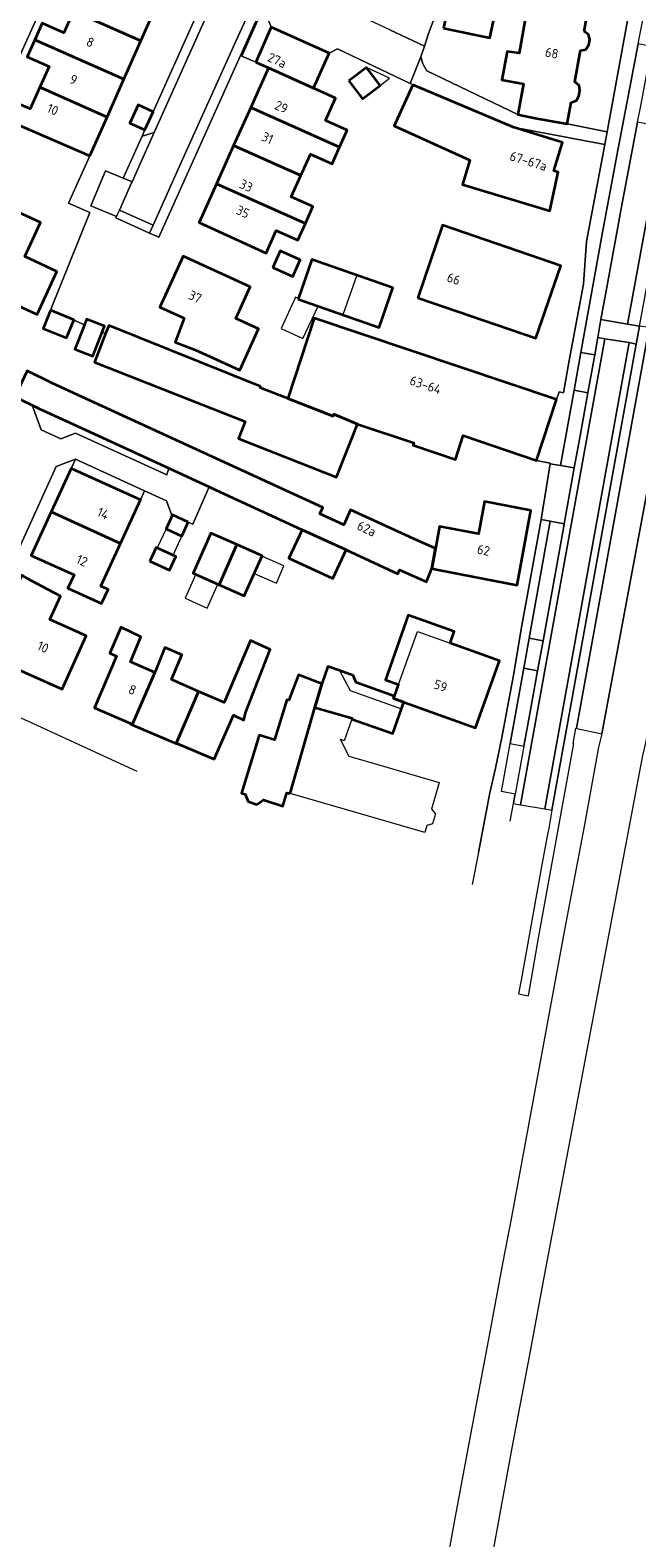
# Model space of a CAD drawing. Extents: x 154024 to 155007, y 472916 to 473908.
# Tile 3 of 49: x 154183 to 154270, y 473275 to 473491. Entities that reach past the tile are written whole.
import ezdxf
from ezdxf.enums import TextEntityAlignment as Align

# ---------------------------------------------------------------- set-up
doc = ezdxf.new("R2010")
doc.units = 0
doc.header["$LTSCALE"] = 0.75
for name, color, linetype, lineweight in [('B-RO-GR-BEPLANTING_CULTUUR_HEESTERS-GV', 252, 'CONTINUOUS', 18), ('B-RO-OG-BEBOUWING-GV', 6, 'CONTINUOUS', 35), ('B-RO-OG-BEBOUWING-T18', 1, 'CONTINUOUS', 18), ('B-RO-OG-BEBOUWING_LUIFEL-GV', 6, 'CONTINUOUS', 18), ('B-RO-OG-BEBOUWING_OVERBOUWING-GV', 6, 'CONTINUOUS', 18), ('B-RO-OG-TERREIN_ERF-GV', 252, 'CONTINUOUS', 18), ('B-RO-OG-WATER-GV', 252, 'CONTINUOUS', 18), ('B-RO-OG-WATER_SLOOT-GV', 252, 'CONTINUOUS', 18), ('B-RO-VH-VERHARDING_BETONSTRAATSTEEN-GV', 252, 'CONTINUOUS', 18), ('B-RO-VH-VERHARDING_STRAATBAKSTEEN-GV', 252, 'CONTINUOUS', 18), ('B-RO-VH-VERHARDING_TEGEL-GV', 252, 'CONTINUOUS', 18)]:
    doc.layers.add(name, color=color, linetype=linetype, lineweight=lineweight)
doc.styles.add('NLCS-ISO-M200-T18', font='NLCS-ISO.ttf', dxfattribs={"height": 0.36})

msp = doc.modelspace()

# ---------------------------------------------------------------- linework, layer by layer
at = {"layer": 'B-RO-GR-BEPLANTING_CULTUUR_HEESTERS-GV', "flags": 128}
for points in [[(154215.444, 473486.838), (154217.646, 473491.864), (154217.01, 473493.59), (154216.244, 473493.928), (154213.43, 473487.689)], [(154183.335, 473437.57), (154184.655, 473434.011), (154187.474, 473432.733), (154189.58, 473433.54), (154202.701, 473427.555), (154202.981, 473428.484), (154188.693, 473435.072), (154184.424, 473437.04)], [(154198.922, 473423.935), (154199.468, 473425.239), (154189.553, 473429.781), (154188.974, 473428.477)]]:
    msp.add_lwpolyline(points, close=True, dxfattribs=at)
at = {"layer": 'B-RO-OG-BEBOUWING-GV', "flags": 128}
for points in [[(154198.961, 473489.867), (154201.503, 473495.599), (154197.641, 473497.269), (154197.382, 473497.381), (154195.716, 473498.102), (154195.702, 473498.108), (154192.845, 473499.346), (154190.146, 473500.516), (154188.679, 473501.152), (154188.167, 473500), (154187.534, 473498.574), (154190.65, 473497.19), (154189.3, 473494.152)], [(154242.41, 473491.68), (154249.06, 473490.32), (154250.12, 473495.16), (154243.4, 473496.51)], [(154262.586, 473491.244), (154263.177, 473494.438), (154254.633, 473496.017), (154253.249, 473488.087), (154251.517, 473488.348), (154250.762, 473484.267), (154253.859, 473483.694), (154253.043, 473479.279), (154255.537, 473478.797), (154260.127, 473477.948), (154260.7, 473481.045), (154261.461, 473481.311), (154261.834, 473481.954), (154261.98, 473482.741), (154261.861, 473483.475), (154261.246, 473483.995), (154262.077, 473488.491), (154262.801, 473488.655), (154263.252, 473489.288), (154263.391, 473490.058), (154263.207, 473490.81)], [(154196.516, 473484.353), (154198.961, 473489.867), (154189.3, 473494.152), (154187.921, 473491.049), (154184.805, 473492.433), (154183.734, 473490.022)], [(154215.444, 473486.838), (154217.266, 473486.015), (154223.726, 473483.093), (154225.961, 473488.119), (154217.646, 473491.864)], [(154183.734, 473490.022), (154182.658, 473487.6), (154185.774, 473486.216), (154184.441, 473483.216), (154194.11, 473478.928), (154196.516, 473484.353)], [(154227.482, 473474.617), (154228.562, 473477.032), (154225.45, 473478.424), (154226.897, 473481.66), (154223.726, 473483.093), (154217.266, 473486.015), (154214.721, 473480.323)], [(154228.821, 473484.123), (154230.76, 473481.567), (154233.285, 473483.483), (154231.346, 473486.038)], [(154191.636, 473473.349), (154194.11, 473478.928), (154184.441, 473483.216), (154183.054, 473480.092), (154179.937, 473481.476), (154178.797, 473478.909)], [(154237.973, 473483.582), (154235.295, 473477.65), (154246.157, 473472.741), (154245.101, 473469.266), (154257.661, 473465.443), (154258.871, 473471.013), (154258.254, 473471.216), (154259.496, 473475.302), (154252.407, 473477.458)], [(154199.538, 473477.076), (154200.721, 473479.706), (154198.564, 473480.676), (154197.382, 473478.046)], [(154212.269, 473474.841), (154221.918, 473470.527), (154223.29, 473473.595), (154226.403, 473472.203), (154227.482, 473474.617), (154214.721, 473480.323)], [(154221.918, 473470.527), (154212.269, 473474.841), (154209.82, 473469.364), (154222.582, 473463.658), (154223.66, 473466.069), (154220.547, 473467.461)], [(154167.717, 473460.455), (154167.535, 473460.539), (154167.016, 473459.413), (154167.198, 473459.33), (154166.611, 473458.058), (154174.596, 473454.407), (154174.81, 473454.87), (154184.071, 473450.597), (154186.92, 473456.772), (154182.316, 473458.896), (154184.57, 473463.781), (154171.94, 473469.608)], [(154222.582, 473463.658), (154209.82, 473469.364), (154207.322, 473463.777), (154216.956, 473459.405), (154218.401, 473462.637), (154221.505, 473461.249)], [(154238.691, 473452.952), (154255.666, 473447.153), (154259.238, 473457.564), (154242.257, 473463.391)], [(154205.193, 473450.03), (154203.881, 473446.598), (154206.757, 473445.482), (154213.162, 473442.581), (154215.854, 473448.514), (154212.582, 473450.003), (154214.655, 473454.568), (154205.015, 473458.941), (154201.675, 473451.632)], [(154217.887, 473457.304), (154220.762, 473456.025), (154221.829, 473458.424), (154218.953, 473459.703)], [(154221.52, 473452.77), (154233.158, 473448.722), (154235.136, 473454.408), (154223.498, 473458.455)], [(154185.965, 473451.174), (154184.919, 473448.581), (154188.299, 473447.216), (154189.325, 473449.758), (154189.346, 473449.809)], [(154190.864, 473449.109), (154189.5, 473445.585), (154192.076, 473444.588), (154193.41, 473448.035), (154193.747, 473448.905), (154191.171, 473449.902)], [(154258.622, 473438.353), (154223.827, 473450.056), (154220.032, 473438.512), (154226.551, 473435.961), (154226.658, 473436.255), (154230.038, 473434.838), (154238.158, 473432.164), (154238.042, 473431.814), (154244.127, 473429.731), (154245.194, 473433.211), (154255.731, 473429.59)], [(154230.038, 473434.838), (154226.658, 473436.255), (154226.551, 473435.961), (154220.032, 473438.512), (154216.074, 473440.06), (154216.152, 473440.254), (154194.368, 473449.016), (154194.304, 473448.854), (154193.9, 473447.829), (154192.284, 473443.733), (154213.938, 473435.187), (154212.991, 473432.766), (154227.021, 473427.214)], [(154181.66, 473438.384), (154183.335, 473437.57), (154184.424, 473437.04), (154188.693, 473435.072), (154202.981, 473428.484), (154208.764, 473425.818), (154209.67, 473425.4), (154222.103, 473419.667), (154228.423, 473416.753), (154235.833, 473413.337), (154236.095, 473413.906), (154239.935, 473412.156), (154240.701, 473414.083), (154241.233, 473416.988), (154238.144, 473418.349), (154229.063, 473422.536), (154228.071, 473420.372), (154224.65, 473421.958), (154225.067, 473422.866), (154190.467, 473438.768), (154186.214, 473440.722), (154182.625, 473442.467), (154180.891, 473438.758)], [(154186.105, 473422.231), (154196.034, 473417.661), (154198.922, 473423.935), (154188.974, 473428.477)], [(154240.701, 473414.083), (154241.646, 473413.901), (154252.976, 473411.724), (154254.937, 473422.447), (154248.258, 473423.729), (154247.406, 473419.056), (154241.808, 473420.131), (154241.233, 473416.988)], [(154186.105, 473422.231), (154183.235, 473415.985), (154189.373, 473413.177), (154188.488, 473411.272), (154193.308, 473409.068), (154194.244, 473411.069), (154193.216, 473411.538), (154196.034, 473417.661)], [(154205.761, 473420.743), (154203.497, 473421.786), (154202.573, 473419.778), (154204.838, 473418.736)], [(154210.191, 473411.771), (154212.713, 473417.545), (154209.008, 473419.186), (154206.456, 473413.426)], [(154228.423, 473416.753), (154222.103, 473419.667), (154220.21, 473415.563), (154226.53, 473412.649)], [(154200.249, 473415.158), (154203.071, 473413.843), (154203.982, 473415.797), (154201.16, 473417.112)], [(154210.191, 473411.771), (154213.798, 473410.173), (154216.35, 473415.933), (154212.713, 473417.545)], [(154182.658, 473412.637), (154181.865, 473413.124), (154181.17, 473411.666), (154179.221, 473407.017), (154179.175, 473407.037), (154176.824, 473401.713), (154176.916, 473401.668), (154179.614, 473400.361), (154187.643, 473396.758), (154191.086, 473404.432), (154185.904, 473406.756), (154187.414, 473410.122), (154185.593, 473411.085)], [(154236.701, 473394.885), (154246.992, 473391.19), (154250.435, 473400.811), (154244.013, 473403.114), (154243.34, 473403.355), (154243.938, 473405.054), (154237.334, 473407.378), (154234.071, 473398.108), (154235.932, 473397.453), (154235.906, 473397.381), (154235.329, 473395.773), (154235.204, 473395.423)], [(154197.714, 473391.639), (154200.95, 473399.178), (154197.457, 473400.699), (154198.961, 473404.288), (154196.105, 473405.661), (154196.092, 473405.631), (154194.516, 473401.925), (154195.472, 473401.514), (154192.28, 473394.08), (154197.619, 473391.788), (154197.579, 473391.697)], [(154207.224, 473396.442), (154204.003, 473388.939), (154204.122, 473388.888), (154204.161, 473388.978), (154209.499, 473386.686), (154212.246, 473393.015), (154213.722, 473392.323), (154213.977, 473393.381), (154217.515, 473402.465), (154214.672, 473403.755), (154210.892, 473394.843)], [(154207.224, 473396.442), (154203.339, 473398.135), (154204.821, 473401.699), (154202.414, 473402.76), (154200.95, 473399.178), (154197.714, 473391.639), (154204.003, 473388.939)], [(154236.701, 473394.885), (154235.204, 473395.423), (154235.329, 473395.773), (154229.851, 473397.725), (154229.43, 473398.717), (154227.453, 473399.422), (154225.811, 473400.019), (154224.923, 473397.541), (154223.943, 473394.112), (154229.296, 473392.582), (154229.256, 473392.47), (154235.111, 473390.396)], [(154220.367, 473381.756), (154223.943, 473394.112), (154224.923, 473397.541), (154221.599, 473398.802), (154220.208, 473395.18), (154219.903, 473395.241), (154218.152, 473389.471), (154215.961, 473390.174), (154213.417, 473381.846), (154213.914, 473381.689), (154214.353, 473380.606), (154215.594, 473380.213), (154216.564, 473380.851), (154219.328, 473379.976), (154219.911, 473381.888)]]:
    msp.add_lwpolyline(points, close=True, dxfattribs=at)
at = {"layer": 'B-RO-OG-BEBOUWING_LUIFEL-GV', "flags": 128}
for points in [[(154233.285, 473483.483), (154234.636, 473484.5), (154231.346, 473486.038)], [(154229.94, 473456.215), (154227.963, 473450.529), (154233.158, 473448.722), (154235.136, 473454.407)], [(154204.838, 473418.736), (154202.573, 473419.778), (154201.313, 473417.041), (154203.578, 473415.998)], [(154216.324, 473415.874), (154215.225, 473413.395), (154218.403, 473411.987), (154219.502, 473414.466)], [(154210.017, 473411.848), (154206.829, 473413.261), (154205.3, 473409.812), (154208.489, 473408.399)], [(154243.34, 473403.355), (154243.922, 473404.977), (154237.376, 473407.325), (154234.075, 473398.119), (154235.932, 473397.453), (154238.651, 473405.036)], [(154227.453, 473399.422), (154228.995, 473396.585), (154236.367, 473393.943), (154236.701, 473394.885), (154235.204, 473395.423), (154235.329, 473395.773), (154229.851, 473397.725), (154229.43, 473398.717)]]:
    msp.add_lwpolyline(points, close=True, dxfattribs=at)
at = {"layer": 'B-RO-OG-BEBOUWING_OVERBOUWING-GV', "flags": 128}
msp.add_lwpolyline([(154222.21, 473447.105), (154224.389, 473451.772), (154221.52, 473452.77), (154221.558, 473452.88), (154221.175, 473453.06), (154219.077, 473448.568)], close=True, dxfattribs=at)
at = {"layer": 'B-RO-OG-TERREIN_ERF-GV', "flags": 128}
for points in [[(154177.918, 473479.594), (154178.797, 473478.909), (154179.937, 473481.476), (154183.054, 473480.092), (154184.441, 473483.216), (154185.774, 473486.216), (154182.658, 473487.6), (154183.734, 473490.022), (154184.805, 473492.433), (154187.921, 473491.049), (154189.3, 473494.152), (154190.65, 473497.19), (154187.534, 473498.574), (154188.167, 473500), (154188.679, 473501.152), (154187.344, 473501.744), (154185.726, 473502.409), (154184.664, 473500.066), (154184.804, 473500), (154186.707, 473499.107), (154178.943, 473481.953)], [(154239.665, 473489.108), (154239.16, 473487.57), (154239.44, 473486.6), (154240, 473485.58), (154253.043, 473479.279), (154253.859, 473483.694), (154250.762, 473484.267), (154251.517, 473488.348), (154253.249, 473488.087), (154254.633, 473496.017), (154243.06, 473498.46), (154240.26, 473490.92)], [(154242.41, 473491.68), (154243.4, 473496.51), (154250.12, 473495.16), (154249.06, 473490.32)], [(154263.177, 473494.438), (154262.586, 473491.244), (154263.207, 473490.81), (154263.391, 473490.058), (154263.252, 473489.288), (154262.801, 473488.655), (154262.077, 473488.491), (154261.246, 473483.995), (154261.861, 473483.475), (154261.98, 473482.741), (154261.834, 473481.954), (154261.461, 473481.311), (154260.7, 473481.045), (154260.127, 473477.948), (154265.88, 473476.809), (154268.915, 473493.319)], [(154228.821, 473484.123), (154231.346, 473486.038), (154233.285, 473483.483), (154230.76, 473481.567)], [(154167.717, 473460.455), (154171.94, 473469.608), (154184.57, 473463.781), (154182.316, 473458.896), (154186.92, 473456.772), (154184.071, 473450.597), (154174.81, 473454.87), (154174.596, 473454.407), (154166.611, 473458.058), (154167.198, 473459.33), (154167.016, 473459.413), (154167.535, 473460.539)], [(154238.691, 473452.952), (154242.257, 473463.391), (154259.238, 473457.564), (154255.666, 473447.153)], [(154205.193, 473450.03), (154201.675, 473451.632), (154205.015, 473458.941), (154214.655, 473454.568), (154212.582, 473450.003), (154215.854, 473448.514), (154213.162, 473442.581), (154206.757, 473445.482), (154203.881, 473446.598)], [(154217.887, 473457.304), (154218.953, 473459.703), (154221.829, 473458.424), (154220.762, 473456.025)], [(154221.52, 473452.77), (154223.498, 473458.455), (154235.136, 473454.408), (154233.158, 473448.722)], [(154212.713, 473417.545), (154216.35, 473415.933), (154213.798, 473410.173), (154210.191, 473411.771), (154206.456, 473413.426), (154209.008, 473419.186)], [(154200.249, 473415.158), (154201.16, 473417.112), (154203.982, 473415.797), (154203.071, 473413.843)], [(154244.013, 473403.114), (154250.435, 473400.811), (154246.992, 473391.19), (154236.701, 473394.885), (154235.111, 473390.396), (154229.256, 473392.47), (154228.136, 473389.366), (154227.542, 473389.584), (154228.787, 473387.129), (154232.283, 473386.116), (154241.783, 473383.365), (154240.667, 473379.509), (154241.241, 473378.862), (154240.822, 473377.416), (154239.993, 473377.177), (154239.699, 473376.162), (154230.132, 473378.931), (154220.367, 473381.756), (154219.911, 473381.888), (154219.328, 473379.976), (154216.564, 473380.851), (154215.594, 473380.213), (154214.353, 473380.606), (154213.914, 473381.689), (154213.417, 473381.846), (154215.961, 473390.174), (154218.152, 473389.471), (154219.903, 473395.241), (154220.208, 473395.18), (154221.599, 473398.802), (154224.923, 473397.541), (154225.811, 473400.019), (154227.453, 473399.422), (154229.43, 473398.717), (154229.851, 473397.725), (154235.329, 473395.773), (154235.906, 473397.381), (154235.932, 473397.453), (154234.071, 473398.108), (154237.334, 473407.378), (154243.938, 473405.054), (154243.34, 473403.355)], [(154200.95, 473399.178), (154202.414, 473402.76), (154204.821, 473401.699), (154203.339, 473398.135), (154207.224, 473396.442), (154210.892, 473394.843), (154214.672, 473403.755), (154217.515, 473402.465), (154213.977, 473393.381), (154213.722, 473392.323), (154212.246, 473393.015), (154209.499, 473386.686), (154204.161, 473388.978), (154204.122, 473388.888), (154204.003, 473388.939), (154197.714, 473391.639), (154197.579, 473391.697), (154197.619, 473391.788), (154192.28, 473394.08), (154195.472, 473401.514), (154194.516, 473401.925), (154196.092, 473405.631), (154196.105, 473405.661), (154198.961, 473404.288), (154197.457, 473400.699)]]:
    msp.add_lwpolyline(points, close=True, dxfattribs=at)
for points in [[(154201.503, 473495.599), (154198.961, 473489.867), (154196.516, 473484.353), (154194.11, 473478.928), (154191.636, 473473.349), (154188.565, 473466.56), (154191.618, 473465.203), (154185.965, 473451.174), (154189.346, 473449.809), (154189.325, 473449.758), (154190.864, 473449.109), (154191.171, 473449.902), (154193.747, 473448.905), (154193.41, 473448.035), (154193.9, 473447.829), (154194.304, 473448.854), (154194.368, 473449.016), (154216.152, 473440.254), (154216.074, 473440.06), (154220.032, 473438.512), (154223.827, 473450.056), (154258.622, 473438.353), (154259.01, 473439.474), (154259.609, 473439.341), (154260.442, 473443.966), (154262.473, 473454.919), (154262.942, 473461.071), (154265.553, 473474.982), (154263.267, 473475.428), (154252.407, 473477.458), (154259.496, 473475.302), (154258.254, 473471.216), (154258.871, 473471.013), (154257.661, 473465.443), (154245.101, 473469.266), (154246.157, 473472.741), (154235.295, 473477.65), (154237.973, 473483.582), (154237.625, 473483.749), (154227.17, 473488.75), (154225.961, 473488.119), (154223.726, 473483.093), (154226.897, 473481.66), (154225.45, 473478.424), (154228.562, 473477.032), (154227.482, 473474.617), (154226.403, 473472.203), (154223.29, 473473.595), (154221.918, 473470.527), (154220.547, 473467.461), (154223.66, 473466.069), (154222.582, 473463.658), (154221.505, 473461.249), (154218.401, 473462.637), (154216.956, 473459.405), (154207.322, 473463.777), (154209.82, 473469.364), (154212.269, 473474.841), (154214.721, 473480.323), (154217.266, 473486.015), (154215.444, 473486.838), (154213.43, 473487.689), (154216.244, 473493.928)], [(154216.041, 473494.002), (154213.239, 473487.77), (154201.517, 473461.696), (154200.215, 473462.278), (154195.378, 473464.441), (154195.467, 473464.639), (154191.758, 473466.174), (154193.898, 473471.209), (154196.421, 473470.144), (154199.139, 473476.188), (154199.538, 473477.076), (154197.382, 473478.046), (154198.564, 473480.676), (154200.721, 473479.706), (154206.764, 473493.146)], [(154247.399, 473373.316), (154249.054, 473381.877), (154249.862, 473385.393), (154250.776, 473389.811), (154252.473, 473398.996), (154253.539, 473405.396), (154256.395, 473421.132), (154257.718, 473429.149), (154257.713, 473429.223), (154255.731, 473429.59), (154245.194, 473433.211), (154244.127, 473429.731), (154238.042, 473431.814), (154238.158, 473432.164), (154230.038, 473434.838), (154227.021, 473427.214), (154212.991, 473432.766), (154213.938, 473435.187), (154192.284, 473443.733), (154193.9, 473447.829), (154193.41, 473448.035), (154192.076, 473444.588), (154189.5, 473445.585), (154190.864, 473449.109), (154189.325, 473449.758), (154188.299, 473447.216), (154184.919, 473448.581), (154185.965, 473451.174), (154191.618, 473465.203), (154188.565, 473466.56), (154191.636, 473473.349), (154178.797, 473478.909)], [(154182.625, 473442.467), (154186.214, 473440.722), (154190.467, 473438.768), (154225.067, 473422.866), (154224.65, 473421.958), (154228.071, 473420.372), (154229.063, 473422.536), (154238.144, 473418.349), (154241.233, 473416.988), (154241.808, 473420.131), (154247.406, 473419.056), (154248.258, 473423.729), (154254.937, 473422.447), (154252.976, 473411.724), (154241.646, 473413.901), (154240.701, 473414.083), (154239.935, 473412.156), (154236.095, 473413.906), (154235.833, 473413.337), (154228.423, 473416.753), (154226.53, 473412.649), (154220.21, 473415.563), (154222.103, 473419.667), (154209.67, 473425.4), (154208.764, 473425.818), (154206.397, 473420.451), (154205.761, 473420.743), (154204.838, 473418.736), (154202.573, 473419.778), (154203.497, 473421.786), (154203.333, 473421.861), (154202.628, 473423.792), (154199.468, 473425.239), (154198.922, 473423.935), (154196.034, 473417.661), (154193.216, 473411.538), (154194.244, 473411.069), (154193.308, 473409.068), (154188.488, 473411.272), (154189.373, 473413.177), (154183.235, 473415.985), (154186.105, 473422.231), (154188.974, 473428.477), (154189.553, 473429.781), (154186.814, 473428.749), (154180.12, 473413.961)], [(154182.658, 473412.637), (154185.593, 473411.085), (154187.414, 473410.122), (154185.904, 473406.756), (154191.086, 473404.432), (154187.643, 473396.758), (154179.614, 473400.361)], [(154177.328, 473394.646), (154198.368, 473384.995)]]:
    msp.add_lwpolyline(points, dxfattribs=at)
at = {"layer": 'B-RO-OG-WATER-GV', "flags": 128}
msp.add_lwpolyline([(154249.54, 473272.87), (154252.27, 473287.82), (154254.75, 473300.93), (154257.106, 473313.571), (154259.26, 473325.13), (154270.989, 473387.239), (154271.423, 473389.053), (154277.74, 473422.49), (154282.51, 473448.53), (154287.71, 473476.08), (154292.07, 473500), (154304.733, 473566.567), (154298.207, 473567.724), (154266.59, 473398.31), (154265.097, 473390.34), (154264.652, 473388.41), (154262.59, 473377.05), (154259.77, 473362.22), (154252.14, 473320.93), (154250.935, 473314.507), (154249.1, 473304.72), (154246.68, 473292.01), (154243.97, 473277.39), (154241.37, 473263.17)], dxfattribs=at)
at = {"layer": 'B-RO-OG-WATER_SLOOT-GV', "flags": 128}
msp.add_lwpolyline([(154298.207, 473567.724), (154298.099, 473567.743), (154295.502, 473566.078), (154295.313, 473566.294), (154295.224, 473566.445), (154294.71, 473566.087), (154281.82, 473500), (154277.468, 473477.657), (154276.754, 473473.985), (154275.659, 473468.558), (154275.06, 473465.714), (154274.86, 473464.687), (154274.125, 473460.906), (154271.907, 473448.685), (154261.467, 473391.149), (154261.53, 473391.134), (154265.097, 473390.34), (154266.59, 473398.31)], close=True, dxfattribs=at)
at = {"layer": 'B-RO-VH-VERHARDING_BETONSTRAATSTEEN-GV', "flags": 128}
for points in [[(154149.144, 473522.146), (154147.846, 473519.216), (154181.038, 473504.202), (154179.176, 473500.251), (154176.686, 473494.738), (154179.784, 473493.34), (154177.092, 473487.381), (154177.248, 473487.31), (154175.473, 473483.448), (154176.407, 473483.064), (154178.943, 473481.953), (154186.707, 473499.107), (154184.804, 473500), (154184.664, 473500.066), (154185.726, 473502.409), (154186.944, 473505.097), (154187.779, 473507.019), (154183.845, 473508.766), (154183.552, 473507.866), (154182.161, 473507.143), (154171.164, 473512.184), (154152.88, 473520.438)], [(154270.241, 473478.21), (154267.944, 473466.063), (154265.807, 473454.237), (154264.999, 473449.857), (154268.799, 473449.173), (154271.751, 473465.331), (154273.474, 473464.974), (154275.777, 473477.128)], [(154200.717, 473463.398), (154195.889, 473465.583), (154195.575, 473464.881), (154195.467, 473464.639), (154195.378, 473464.441), (154200.215, 473462.278)], [(154268.799, 473449.173), (154270.537, 473448.9), (154271.307, 473453.026), (154273.474, 473464.974), (154271.751, 473465.331)], [(154264.999, 473449.857), (154264.545, 473447.277), (154265.574, 473447.079), (154269.034, 473446.53), (154270.045, 473446.318), (154270.537, 473448.9), (154268.799, 473449.173)], [(154263.088, 473439.326), (154261.996, 473433.128), (154261.165, 473428.537), (154259.696, 473420.503), (154259.604, 473419.885), (154256.691, 473403.709), (154255.873, 473399.398), (154254.733, 473392.965), (154253.938, 473388.584), (154252.661, 473381.689), (154252.557, 473380.99), (154252.441, 473380.342), (154253.47, 473380.168), (154265.574, 473447.079), (154264.545, 473447.277), (154264.106, 473444.766)], [(154269.034, 473446.53), (154256.944, 473379.594), (154257.952, 473379.394), (154270.045, 473446.318)]]:
    msp.add_lwpolyline(points, close=True, dxfattribs=at)
msp.add_lwpolyline([(154180.12, 473413.961), (154186.814, 473428.749), (154189.553, 473429.781), (154199.468, 473425.239), (154202.628, 473423.792), (154203.333, 473421.861), (154203.497, 473421.786), (154205.761, 473420.743), (154206.397, 473420.451), (154208.764, 473425.818), (154202.981, 473428.484), (154202.701, 473427.555), (154189.58, 473433.54), (154187.474, 473432.733), (154184.655, 473434.011), (154183.335, 473437.57), (154181.66, 473438.384)], dxfattribs=at)
at = {"layer": 'B-RO-VH-VERHARDING_STRAATBAKSTEEN-GV', "flags": 128}
for points in [[(154239.16, 473487.57), (154239.665, 473489.108), (154234.677, 473491.448), (154226.804, 473495.142), (154226.78, 473495.093), (154220.363, 473498.153), (154218.628, 473499.04), (154218.6, 473498.985), (154218.449, 473498.692), (154216.048, 473494.015), (154216.244, 473493.928), (154217.01, 473493.59), (154217.646, 473491.864), (154225.961, 473488.119), (154227.17, 473488.75), (154237.625, 473483.749)], [(154264.545, 473447.277), (154264.999, 473449.857), (154265.807, 473454.237), (154267.944, 473466.063), (154270.241, 473478.21), (154270.766, 473480.769), (154272.319, 473489.053), (154270.344, 473489.454), (154267.269, 473473.393), (154265.178, 473462.132), (154262.106, 473445.126), (154264.106, 473444.766)], [(154199.632, 473473.956), (154200.849, 473476.699), (154199.139, 473476.188), (154196.421, 473470.144), (154197.689, 473469.608)], [(154195.889, 473465.583), (154197.631, 473469.479), (154197.689, 473469.608), (154196.421, 473470.144), (154193.898, 473471.209), (154191.758, 473466.174), (154195.467, 473464.639), (154195.575, 473464.881)], [(154253.532, 473354.973), (154253.163, 473352.982), (154254.611, 473352.714), (154256.062, 473361.269), (154261.091, 473388.969), (154261.02, 473388.98), (154261.37, 473391.17), (154261.467, 473391.149), (154271.907, 473448.685), (154270.537, 473448.9), (154270.045, 473446.318), (154257.952, 473379.394), (154257.492, 473376.808), (154257.329, 473375.887), (154256.578, 473371.796)], [(154265.574, 473447.079), (154253.47, 473380.168), (154256.944, 473379.594), (154269.034, 473446.53)], [(154264.106, 473444.766), (154262.106, 473445.126), (154261.126, 473439.705), (154263.088, 473439.326)], [(154261.165, 473428.537), (154261.996, 473433.128), (154263.088, 473439.326), (154261.126, 473439.705), (154259.169, 473428.909)], [(154256.395, 473421.132), (154257.721, 473420.897), (154259.696, 473420.503), (154261.165, 473428.537), (154259.169, 473428.909), (154257.718, 473429.149)], [(154257.721, 473420.897), (154254.698, 473404.071), (154256.691, 473403.709), (154259.604, 473419.885), (154259.696, 473420.503)], [(154253.916, 473399.76), (154255.873, 473399.398), (154256.691, 473403.709), (154254.698, 473404.071)], [(154253.916, 473399.76), (154251.957, 473388.951), (154253.938, 473388.584), (154254.733, 473392.965), (154255.873, 473399.398)]]:
    msp.add_lwpolyline(points, close=True, dxfattribs=at)
for points in [[(154234.677, 473491.448), (154239.665, 473489.108), (154240.26, 473490.92), (154243.06, 473498.46)], [(154208.065, 473492.708), (154200.849, 473476.699), (154199.632, 473473.956), (154197.689, 473469.608), (154197.631, 473469.479), (154195.889, 473465.583), (154200.717, 473463.398), (154204.517, 473471.872), (154212.876, 473490.471), (154214.352, 473493.641)], [(154206.764, 473493.146), (154200.721, 473479.706), (154199.538, 473477.076), (154199.139, 473476.188), (154200.849, 473476.699), (154208.065, 473492.708)]]:
    msp.add_lwpolyline(points, dxfattribs=at)
at = {"layer": 'B-RO-VH-VERHARDING_TEGEL-GV', "flags": 128}
for points in [[(154214.515, 473493.905), (154214.352, 473493.641), (154212.876, 473490.471), (154204.517, 473471.872), (154200.717, 473463.398), (154200.215, 473462.278), (154201.517, 473461.696), (154213.239, 473487.77), (154216.041, 473494.002), (154215.651, 473494.178), (154215.349, 473494.25), (154215.039, 473494.226), (154214.751, 473494.107)], [(154237.973, 473483.582), (154252.407, 473477.458), (154263.267, 473475.428), (154265.553, 473474.982), (154265.88, 473476.809), (154260.127, 473477.948), (154255.537, 473478.797), (154253.043, 473479.279), (154240, 473485.58), (154239.44, 473486.6), (154239.16, 473487.57), (154237.625, 473483.749)]]:
    msp.add_lwpolyline(points, close=True, dxfattribs=at)
for points in [[(154268.915, 473493.319), (154265.88, 473476.809), (154265.553, 473474.982), (154262.942, 473461.071), (154262.473, 473454.919), (154260.442, 473443.966), (154259.609, 473439.341), (154259.01, 473439.474), (154258.622, 473438.353), (154255.731, 473429.59), (154257.713, 473429.223), (154257.718, 473429.149), (154259.169, 473428.909), (154261.126, 473439.705), (154262.106, 473445.126), (154265.178, 473462.132), (154267.269, 473473.393), (154270.344, 473489.454), (154271.007, 473492.902)], [(154251.965, 473377.805), (154252.441, 473380.342), (154252.557, 473380.99), (154252.661, 473381.689), (154250.701, 473382.058), (154251.957, 473388.951), (154253.916, 473399.76), (154254.698, 473404.071), (154257.721, 473420.897), (154256.395, 473421.132), (154253.539, 473405.396), (154252.473, 473398.996), (154250.776, 473389.811), (154249.862, 473385.393), (154249.054, 473381.877), (154247.399, 473373.316), (154246.504, 473368.7)]]:
    msp.add_lwpolyline(points, dxfattribs=at)

# ---------------------------------------------------------------- texts
at = {"layer": 'B-RO-OG-BEBOUWING-T18', "style": 'NLCS-ISO-M200-T18'}
for s, rotation, p in [('8', 336.1, (154191.695, 473489.691)), ('27a', 335.8, (154218.504, 473487.091)), ('68', 349.6, (154257.942, 473488.129)), ('9', 336.1, (154189.304, 473484.309)), ('10', 336.7, (154186.306, 473480.016)), ('29', 336, (154219.132, 473480.388)), ('31', 336, (154217.141, 473475.937)), ('67-67a', 343.1, (154254.579, 473472.616)), ('33', 336, (154214.072, 473469.074)), ('35', 335.7, (154213.599, 473465.321)), ('66', 341.2, (154243.859, 473455.707)), ('37', 335.5, (154206.75, 473453.114)), ('63-64', 341.4, (154239.818, 473440.458)), ('14', 335.5, (154193.541, 473421.995)), ('62a', 335.3, (154231.353, 473419.807)), ('62', 349.2, (154248.14, 473416.726)), ('12', 335.3, (154190.51, 473415.226)), ('10', 335.9, (154184.917, 473402.815)), ('8', 336.8, (154197.749, 473396.678)), ('59', 340.3, (154241.979, 473397.24))]:
    msp.add_text(s, height=1.35, rotation=rotation, dxfattribs=at).set_placement(p, align=Align.MIDDLE)

doc.saveas('drawing.dxf')
